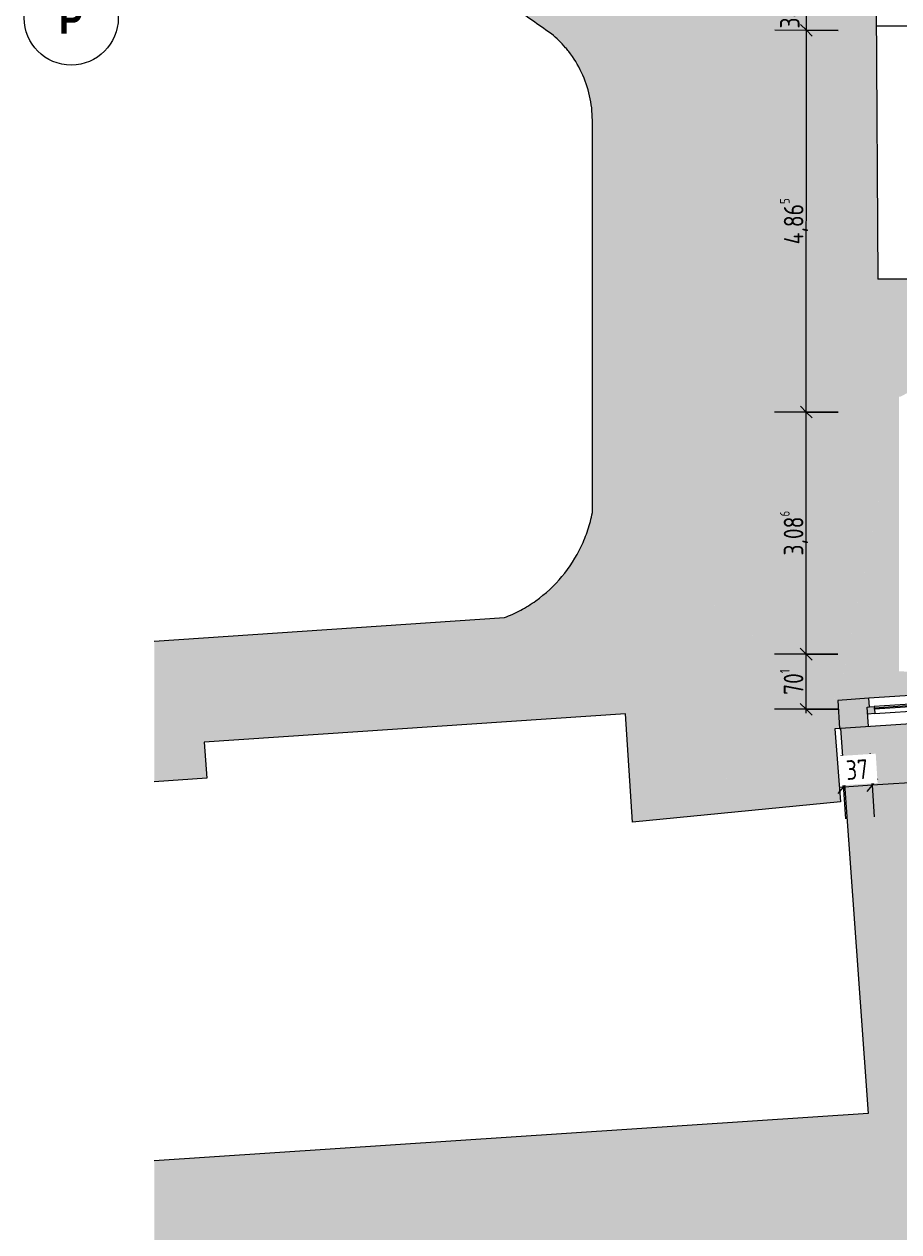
# Model space of a CAD drawing. Header units: metres. Extents: x 2 to 165, y -54 to 869.
# Tile 2 of 106: x 14 to 25, y -39 to -23. Entities that reach past the tile are written whole.
import ezdxf

# ---------------------------------------------------------------- set-up
doc = ezdxf.new("R2010")
doc.units = ezdxf.units.M
for name, color, linetype, lineweight in [('A_Bem', 7, 'Continuous', 5), ('A_Bem-100', 7, 'Continuous', 5), ('A_Detailelemente', 7, 'Continuous', 9), ('A_Fenster', 45, 'Continuous', 5), ('A_Fenster_Glas', 5, 'Continuous', 5), ('A_Geschossdecken', 7, 'Continuous', 5), ('A_Geschossdecken_Oberflächenschraffur', 7, 'Continuous', 5), ('A_Linien_Feine Linien', 7, 'Continuous', 5), ('A_Raster', 128, 'Continuous', 5), ('A_Wand', 244, 'Continuous', 5), ('A_Wand_Schraff', 1, 'Continuous', 5)]:
    doc.layers.add(name, color=color, linetype=linetype, lineweight=lineweight)
doc.styles.add('Arial Narrow_B', font='txt', dxfattribs={"height": 0.4})
doc.styles.add('ISOCPEUR', font='isocpeur.ttf', dxfattribs={"width": 0.8, "height": 0.25})
doc.dimstyles.new('BLB-Standard_2_5_Aussen', dxfattribs={"dimscale": 0.3048, "dimtxt": 0.248995, "dimasz": 0.492126, "dimexe": 1.32874, "dimexo": 0.0625, "dimgap": 0.032808, "dimtad": 1, "dimdec": 1, "dimlfac": 100, "dimrnd": 0.1, "dimdsep": 46, "dimtxsty": 'ISOCPEUR', "dimblk1": 'OBLIQUE', "dimblk2": 'OBLIQUE', "dimsah": 1, "dimcen": 0.09, "dimdle": 0.164042, "dimazin": 0, "dimtfac": 1, "dimtdec": 4, "dimtix": 1, "dimtmove": 0, "dimatfit": 3, "dimfxl": 1.32874, "dimfxlon": 1, "dimtvp": 1, "dimtolj": 1, "dimtzin": 0, "dimarcsym": 2})
doc.dimstyles.new('BLB-Standard_2_5_Aussen_1', dxfattribs={"dimscale": 0.3048, "dimtxt": 0.248995, "dimasz": 0.492126, "dimexe": 1.32874, "dimexo": 0.0625, "dimgap": 0.032808, "dimtad": 1, "dimrnd": 0.001, "dimzin": 0, "dimdsep": 46, "dimtxsty": 'ISOCPEUR', "dimblk1": 'OBLIQUE', "dimblk2": 'OBLIQUE', "dimsah": 1, "dimcen": 0.09, "dimdle": 0.164042, "dimazin": 0, "dimtfac": 1, "dimtdec": 4, "dimtix": 1, "dimtmove": 0, "dimatfit": 3, "dimfxl": 1.32874, "dimfxlon": 1, "dimtvp": 1, "dimtolj": 1, "dimtzin": 0, "dimarcsym": 2})
doc.dimstyles.new('BLB-Standard_2_5_Aussen_maskiert', dxfattribs={"dimscale": 0.3048, "dimtxt": 0.248995, "dimasz": 0.492126, "dimexe": 1.32874, "dimexo": 0.0625, "dimgap": 0.032808, "dimtad": 1, "dimdec": 1, "dimlfac": 100, "dimrnd": 0.1, "dimdsep": 46, "dimtxsty": 'ISOCPEUR', "dimblk1": 'OBLIQUE', "dimblk2": 'OBLIQUE', "dimsah": 1, "dimcen": 0.09, "dimdle": 0.164042, "dimazin": 0, "dimtfac": 1, "dimtdec": 4, "dimtix": 1, "dimtmove": 0, "dimatfit": 3, "dimfxl": 1.32874, "dimfxlon": 1, "dimtvp": 1, "dimtfill": 1, "dimtolj": 1, "dimtzin": 0, "dimarcsym": 2})
doc.dimstyles.new('BLB-Standard_2_5_Aussen_maskiert_1', dxfattribs={"dimscale": 0.3048, "dimtxt": 0.248995, "dimasz": 0.492126, "dimexe": 1.32874, "dimexo": 0.0625, "dimgap": 0.032808, "dimtad": 1, "dimrnd": 0.001, "dimzin": 0, "dimdsep": 46, "dimtxsty": 'ISOCPEUR', "dimblk1": 'OBLIQUE', "dimblk2": 'OBLIQUE', "dimsah": 1, "dimcen": 0.09, "dimdle": 0.164042, "dimazin": 0, "dimtfac": 1, "dimtdec": 4, "dimtix": 1, "dimtmove": 0, "dimatfit": 3, "dimfxl": 1.32874, "dimfxlon": 1, "dimtvp": 1, "dimtfill": 1, "dimtolj": 1, "dimtzin": 0, "dimarcsym": 2})

# ---------------------------------------------------------------- blocks, each defined once
blk = doc.blocks.new('FE 1 tlg - Fix - 3290 x 3830-8070430-AB- E0-  OK FFB')
at = {"layer": 'A_Fenster_Glas', "lineweight": 9}
h = blk.add_hatch(color=253, dxfattribs=at)
h.paths.add_polyline_path([(1.645, 0.02), (1.555, 0.02), (1.555, -0.07), (1.645, -0.07)], flags=0)
h.paths.add_polyline_path([(-1.555, 0.02), (-1.645, 0.02), (-1.645, -0.07), (-1.555, -0.07), (-1.555, -0.035)], flags=0)
blk.add_hatch(color=253, dxfattribs=at).paths.add_polyline_path([(1.555, -0.035), (-1.555, -0.035), (-1.555, -0.055), (1.555, -0.055)], flags=0)
at = {"layer": 'A_Fenster', "color": 250, "lineweight": 9}
for p, q in [((-1.645, 0.02), (-1.555, 0.02)), ((1.555, 0.02), (-1.555, 0.02)), ((-1.555, 0.02), (-1.555, -0.035)), ((1.555, 0.02), (1.645, 0.02)), ((1.555, -0.035), (1.555, 0.02)), ((-1.555, -0.07), (-1.615, -0.07)), ((-1.555, -0.055), (-1.555, -0.07)), ((-1.555, -0.07), (1.555, -0.07)), ((1.555, -0.07), (1.555, -0.055)), ((1.615, -0.07), (1.555, -0.07))]:
    blk.add_line(p, q, dxfattribs=at)
at = {"layer": 'A_Fenster_Glas', "color": 250, "lineweight": 9}
for p, q in [((-1.555, -0.035), (1.555, -0.035)), ((-1.555, -0.055), (-1.555, -0.035)), ((1.555, -0.055), (-1.555, -0.055)), ((1.555, -0.035), (1.555, -0.055))]:
    blk.add_line(p, q, dxfattribs=at)
blk = doc.blocks.new('DIMBLOCK66-AB- E0-  OK FFB')
at = {"layer": 'A_Bem-100'}
for p, q in [((24.695, -31.519), (23.885, -31.518)), ((24.29, -32.27), (24.29, -31.519)), ((24.29, -31.519), (24.695, -31.519)), ((24.695, -32.22), (23.885, -32.22)), ((24.29, -32.22), (24.695, -32.22))]:
    blk.add_line(p, q, dxfattribs=at)
at = {"layer": 'A_Bem-100', "lineweight": 9}
for p, q in [((24.29, -31.519), (24.215, -31.443)), ((24.29, -31.519), (24.365, -31.594)), ((24.29, -32.22), (24.215, -32.145)), ((24.29, -32.22), (24.365, -32.295))]:
    blk.add_line(p, q, dxfattribs=at)
at = {"layer": 'A_Bem-100', "color": 0, "insert": (23.954, -32.038), "char_height": 0.25, "width": 0.40633, "attachment_point": 1, "rotation": 90, "line_spacing_factor": 1.149209, "style": 'ISOCPEUR'}
blk.add_mtext('70\\A2\\H0.5x;\\S1^  ;\\H2x;', dxfattribs=at)
blk = doc.blocks.new('_Oblique')
at = {"color": 0, "linetype": 'ByBlock', "lineweight": -2}
blk.add_line((-0.5, -0.5), (0.5, 0.5), dxfattribs=at)
blk = doc.blocks.new('DIMBLOCK67-AB- E0-  OK FFB')
at = {"layer": 'A_Bem-100'}
for p, q in [((24.696, -28.433), (23.886, -28.432)), ((24.29, -31.519), (24.291, -28.432)), ((24.291, -28.432), (24.696, -28.433)), ((24.695, -31.519), (23.885, -31.518)), ((24.29, -31.519), (24.695, -31.519))]:
    blk.add_line(p, q, dxfattribs=at)
at = {"layer": 'A_Bem-100', "lineweight": 9}
for p, q in [((24.291, -28.432), (24.216, -28.357)), ((24.291, -28.432), (24.366, -28.507)), ((24.29, -31.519), (24.215, -31.443)), ((24.29, -31.519), (24.365, -31.594))]:
    blk.add_line(p, q, dxfattribs=at)
at = {"layer": 'A_Bem-100', "color": 0, "insert": (23.954, -30.261), "char_height": 0.25, "width": 0.68419, "attachment_point": 1, "rotation": 90, "line_spacing_factor": 1.149209, "style": 'ISOCPEUR'}
blk.add_mtext('3,08\\A2\\H0.5x;\\S6^  ;\\H2x;', dxfattribs=at)
blk = doc.blocks.new('DIMBLOCK68-AB- E0-  OK FFB')
at = {"layer": 'A_Bem-100', "lineweight": 9}
for p, q in [((24.293, -23.567), (24.218, -23.492)), ((24.293, -23.567), (24.368, -23.643)), ((24.291, -28.432), (24.216, -28.357)), ((24.291, -28.432), (24.366, -28.507))]:
    blk.add_line(p, q, dxfattribs=at)
at = {"layer": 'A_Bem-100'}
for p, q in [((24.698, -23.568), (23.888, -23.567)), ((24.291, -28.432), (24.293, -23.567)), ((24.293, -23.567), (24.698, -23.568)), ((24.696, -28.433), (23.886, -28.432)), ((24.291, -28.432), (24.696, -28.433))]:
    blk.add_line(p, q, dxfattribs=at)
at = {"layer": 'A_Bem-100', "color": 0, "insert": (23.955, -26.295), "char_height": 0.25, "width": 0.7081, "attachment_point": 1, "rotation": 90, "line_spacing_factor": 1.149209, "style": 'ISOCPEUR'}
blk.add_mtext('4,86\\A2\\H0.5x;\\S5^  ;\\H2x;', dxfattribs=at)
blk = doc.blocks.new('DIMBLOCK69-AB- E0-  OK FFB')
at = {"layer": 'A_Bem-100'}
for p, q in [((24.698, -23.228), (23.888, -23.227)), ((24.293, -23.567), (24.293, -23.227)), ((24.293, -23.227), (24.698, -23.228)), ((24.698, -23.568), (23.888, -23.567)), ((24.293, -23.567), (24.698, -23.568))]:
    blk.add_line(p, q, dxfattribs=at)
at = {"layer": 'A_Bem-100', "lineweight": 9}
for p, q in [((24.293, -23.227), (24.218, -23.152)), ((24.293, -23.227), (24.368, -23.302)), ((24.293, -23.567), (24.218, -23.492)), ((24.293, -23.567), (24.368, -23.643))]:
    blk.add_line(p, q, dxfattribs=at)
at = {"layer": 'A_Bem-100', "color": 0, "insert": (23.956, -23.544), "char_height": 0.25, "width": 0.35255, "attachment_point": 1, "rotation": 90, "line_spacing_factor": 1.149209, "style": 'ISOCPEUR'}
blk.add_mtext('34', dxfattribs=at)
blk = doc.blocks.new('DIMBLOCK118-AB- E0-  OK FFB')
at = {"layer": 'A_Bem-100'}
for p, q in [((28.386, -32.576), (28.437, -33.384)), ((28.412, -32.98), (28.386, -32.576)), ((25.107, -32.785), (25.158, -33.593)), ((25.132, -33.189), (25.107, -32.785)), ((28.412, -32.98), (25.132, -33.189))]:
    blk.add_line(p, q, dxfattribs=at)
at = {"layer": 'A_Bem-100', "lineweight": 9}
for p, q in [((28.412, -32.98), (28.482, -32.901)), ((28.412, -32.98), (28.341, -33.06)), ((25.132, -33.189), (25.062, -33.269)), ((25.132, -33.189), (25.202, -33.109))]:
    blk.add_line(p, q, dxfattribs=at)
at = {"layer": 'A_Bem-100', "color": 0, "insert": (26.466, -32.767), "char_height": 0.25, "width": 0.68419, "attachment_point": 1, "rotation": 3.6443, "line_spacing_factor": 1.149209, "style": 'ISOCPEUR', "bg_fill": 3, "box_fill_scale": 1.25, "bg_fill_color": 256, "bg_fill_true_color": 13158600, "bg_fill_transparency": 0}
blk.add_mtext('3,28\\A2\\H0.5x;\\S6^  ;\\H2x;', dxfattribs=at)
blk = doc.blocks.new('DIMBLOCK119-AB- E0-  OK FFB')
at = {"layer": 'A_Bem-100'}
for p, q in [((25.107, -32.785), (25.158, -33.593)), ((25.132, -33.189), (25.107, -32.785)), ((24.737, -32.808), (24.789, -33.617)), ((24.763, -33.212), (24.737, -32.808)), ((25.132, -33.189), (24.713, -33.216))]:
    blk.add_line(p, q, dxfattribs=at)
at = {"layer": 'A_Bem-100', "lineweight": 9}
for p, q in [((24.763, -33.212), (24.693, -33.292)), ((24.763, -33.212), (24.833, -33.133)), ((25.132, -33.189), (25.062, -33.269)), ((25.132, -33.189), (25.202, -33.109))]:
    blk.add_line(p, q, dxfattribs=at)
at = {"layer": 'A_Bem-100', "color": 0, "insert": (24.79, -32.874), "char_height": 0.25, "width": 0.32865, "attachment_point": 1, "rotation": 3.6443, "line_spacing_factor": 1.149209, "style": 'ISOCPEUR', "bg_fill": 3, "box_fill_scale": 1.25, "bg_fill_color": 256, "bg_fill_true_color": 13158600, "bg_fill_transparency": 0}
blk.add_mtext('37', dxfattribs=at)
blk = doc.blocks.new('Raster - Raster-989695-AB- E0-  OK FFB')
at = {"layer": 'A_Raster', "lineweight": 9}
blk.add_circle((0, 0), 0.006, dxfattribs=at)

msp = doc.modelspace()

# ---------------------------------------------------------------- hatches: boundary and pattern name
at = {"layer": 'A_Detailelemente'}
msp.add_hatch(color=254, dxfattribs=at).paths.add_polyline_path([(15.9776, -52.3409), (45.9249, -50.256), (45.6586, -46.8841), (44.5058, -46.9819), (44.363, -45.426), (45.0202, -45.3657), (44.9351, -44.4382), (45.4895, -44.3841), (45.4259, -44.0056), (39.8549, -44.3951), (39.2843, -36.2351), (32.2628, -36.678), (31.8974, -31.984), (24.7255, -32.4654), (25.0804, -37.372), (15.9776, -37.9744), (15.9776, -49.6485)], flags=0)
at = {"layer": 'A_Geschossdecken_Oberflächenschraffur'}
for points in [[(21.0422, -23.6123), (20.7113, -21.5683), (20.1361, -22.954), (20.4682, -23.2042), (20.736, -23.3987)], [(21.222, -23.7885), (25.1729, -21.7595), (20.7113, -21.5683), (21.0422, -23.6123), (21.1361, -23.6965), (21.2005, -23.7655)], [(21.5638, -24.7144), (25.1823, -23.2902), (25.1729, -21.7595), (21.222, -23.7885), (21.2995, -23.8877), (21.3707, -23.9986), (21.4268, -24.1048), (21.4756, -24.2209), (21.514, -24.3409), (21.5416, -24.4637), (21.5582, -24.5884), (21.561, -24.6505)], [(25.202, -26.7401), (25.1823, -23.2902), (21.5638, -24.7144), (25.1973, -26.7375)], [(21.5638, -29.7144), (25.202, -26.7401), (21.5638, -24.7144), (21.5638, -28.7908)], [(21.5638, -29.7144), (25.4712, -28.2437), (25.4712, -28.2362), (25.4912, -28.2362), (25.202, -26.7401), (22.6935, -28.7908)], [(25.4912, -28.2362), (28.3386, -26.7401), (25.202, -26.7401), (25.4712, -28.1328)], [(24.6914, -32.1069), (25.4712, -28.333), (25.4712, -28.2437), (21.5638, -29.7144), (24.6564, -32.0801)], [(24.6914, -32.1069), (25.4912, -31.7372), (25.4712, -31.7372), (25.4712, -28.333), (24.697, -32.0801)], [(21.9842, -32.2779), (24.6914, -32.1069), (21.5638, -29.7144), (21.5319, -29.8509), (21.4895, -29.9845), (21.4368, -30.1144), (21.3741, -30.2398), (21.3019, -30.3599), (21.2205, -30.4741), (21.1305, -30.5816), (21.0324, -30.6817), (20.9269, -30.7739), (20.8144, -30.8577), (20.6958, -30.9324), (20.5718, -30.9976), (20.443, -31.053), (21.9707, -32.2672)], [(15.9776, -32.609), (20.443, -31.053), (15.9776, -31.3531), (15.9776, -31.6379)], [(15.9776, -32.6816), (16.6163, -32.6387), (20.443, -31.053), (15.9776, -32.609), (15.9776, -32.6387)], [(16.6163, -32.6387), (21.9842, -32.2779), (20.443, -31.053), (19.0313, -31.6379)], [(24.6914, -32.1069), (28.3403, -31.862), (25.4912, -31.7372), (24.7255, -32.0911)], [(24.6557, -32.4701), (24.6914, -32.1069), (21.9842, -32.2779), (22.7135, -32.3304)], [(24.6557, -32.4701), (24.7155, -32.4661), (24.6914, -32.1069), (24.6561, -32.4661)], [(22.077, -33.6589), (24.6557, -32.4701), (21.9842, -32.2779), (21.9971, -32.4701)], [(22.077, -33.6589), (24.7293, -33.4011), (24.6557, -32.4701), (22.7135, -33.3655)], [(16.6484, -33.0976), (16.6163, -32.6387), (15.9776, -32.6816), (15.9776, -32.8097)], [(15.9776, -33.1445), (16.6484, -33.0976), (15.9776, -32.8097), (15.9776, -33.0976)]]:
    msp.add_hatch(color=10, dxfattribs=at).paths.add_polyline_path(points, flags=0)
at = {"layer": 'A_Wand_Schraff', "lineweight": 9}
h = msp.add_hatch(color=253, dxfattribs=at)
h.paths.add_polyline_path([(24.7155, -32.4661), (25.0847, -32.4413), (25.068, -32.1919), (25.0979, -32.1899), (25.0905, -32.0801), (24.6914, -32.1069), (24.7155, -32.4654)], flags=0)
h.paths.add_polyline_path([(28.3673, -32.221), (28.6704, -32.2006), (28.6704, -31.8398), (28.3133, -31.8638), (28.3207, -31.9735), (28.3506, -31.9715), (28.3514, -31.984)], flags=0)

# ---------------------------------------------------------------- linework, layer by layer
at = {"layer": 'A_Geschossdecken', "color": 254, "lineweight": 9}
for p, q in [((25.1823, -23.2902), (25.202, -26.7401)), ((21.5638, -29.7144), (21.5638, -24.7144)), ((15.9776, -31.3531), (20.443, -31.053)), ((28.3133, -31.8638), (25.0905, -32.0801)), ((21.9842, -32.2779), (16.6163, -32.6387)), ((22.077, -33.6589), (21.9842, -32.2779)), ((24.7155, -32.4661), (24.6557, -32.4701)), ((24.6557, -32.4701), (24.7293, -33.4011)), ((16.6163, -32.6387), (16.6484, -33.0976)), ((16.6484, -33.0976), (15.9776, -33.1445)), ((24.7293, -33.4011), (22.077, -33.6589))]:
    msp.add_line(p, q, dxfattribs=at)
at = {"layer": 'A_Geschossdecken', "color": 253, "lineweight": 9}
for p, q in [((25.1836, -23.5102), (28.3385, -23.5102)), ((28.3392, -26.7401), (25.202, -26.7401))]:
    msp.add_line(p, q, dxfattribs=at)
at = {"layer": 'A_Geschossdecken', "color": 254, "lineweight": 9}
for points in [[(21.0422, -23.6123), (20.7339, -23.4017), (20.4318, -23.1821), (20.1361, -22.954)], [(21.222, -23.7885), (21.1675, -23.7247), (21.1073, -23.6657), (21.0422, -23.6123)]]:
    msp.add_open_spline(points, degree=3, dxfattribs=at)
for points, knots in [([(21.5638, -24.7144), (21.5638, -24.6091), (21.5405, -24.3995), (21.4374, -24.0998), (21.3153, -23.9019), (21.2356, -23.8044), (21.222, -23.7885)], [-1, -1, -1, -1, -0.75, -0.5, -0.25, -0.2, -0.2, -0.2, -0.2]), ([(20.443, -31.053), (20.514, -31.0257), (20.6521, -30.9622), (20.9106, -30.8012), (21.1914, -30.5411), (21.3981, -30.2189), (21.5112, -29.9362), (21.5494, -29.7891), (21.5638, -29.7144)], [-1, -1, -1, -1, -0.875, -0.75, -0.5, -0.25, -0.125, 0, 0, 0, 0])]:
    msp.add_open_spline(points, degree=3, knots=knots, dxfattribs=at)
at = {"layer": 'A_Linien_Feine Linien'}
for p, q in [((31.8974, -31.984), (24.7255, -32.4654)), ((24.7255, -32.4654), (25.0804, -37.372)), ((25.0804, -37.372), (15.9776, -37.9744))]:
    msp.add_line(p, q, dxfattribs=at)
at = {"layer": 'A_Wand', "color": 250, "lineweight": 9}
for p, q in [((25.0905, -32.0801), (24.6914, -32.1069)), ((24.6914, -32.1069), (24.7155, -32.4661)), ((25.0979, -32.1899), (25.0905, -32.0801)), ((25.068, -32.1919), (25.0979, -32.1899)), ((25.0847, -32.4413), (25.068, -32.1919)), ((24.7155, -32.4661), (24.7255, -32.4654))]:
    msp.add_line(p, q, dxfattribs=at)

# ---------------------------------------------------------------- block references
at = {"layer": 'A_Fenster', "color": 250, "lineweight": 9, "rotation": 183.8398892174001}
msp.add_blockref('FE 1 tlg - Fix - 3290 x 3830-8070430-AB- E0-  OK FFB', (26.714, -32.1515), dxfattribs=at)
at = {"layer": 'A_Raster', "lineweight": 9, "xscale": 99.99999999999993, "yscale": 99.99999999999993, "zscale": 99.99999999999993, "rotation": 89.99999999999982}
msp.add_blockref('Raster - Raster-989695-AB- E0-  OK FFB', (14.9195, -23.4099), dxfattribs=at)

# ---------------------------------------------------------------- texts
at = {"layer": 'A_Raster', "insert": (14.764, -23.2116), "char_height": 0.4, "width": 0.368776, "attachment_point": 1, "style": 'Arial Narrow_B'}
msp.add_mtext('\\fArial Narrow|b1|i0|c0|p34|;P', dxfattribs=at)

# ---------------------------------------------------------------- dimensions: what is measured, and where the dimension line sits
at = {"layer": 'A_Bem'}
dim = msp.add_linear_dim(base=(24.2926, -23.2275), p1=(24.6975, -23.5676), p2=(24.6976, -23.2276), angle=89.98396, dimstyle='BLB-Standard_2_5_Aussen', override={"dimpost": '<>', "dimfxl": 0.340016}, dxfattribs=at)
dim.commit()
dim.dimension.update_dxf_attribs({"geometry": 'DIMBLOCK69-AB- E0-  OK FFB', "text_midpoint": (24.1576, -23.3974)})
for base, p1, p2, text, dimstyle, override, picture, middle in [((24.2925, -23.5675), (24.6962, -28.4325), (24.6975, -23.5676), '\\A1;4,86\\Q;{\\A1;{\\H0.5x;\\S5^ ;}}', 'BLB-Standard_2_5_Aussen_1', {"dimpost": '<>', "dimfxl": 4.864948}, 'DIMBLOCK68-AB- E0-  OK FFB', (24.1319, -25.9999)), ((24.2912, -28.4324), (24.6953, -31.5186), (24.6962, -28.4325), '\\A1;3,08\\Q;{\\A1;{\\H0.5x;\\S6^ ;}}', 'BLB-Standard_2_5_Aussen_1', {"dimpost": '<>', "dimfxl": 3.086083}, 'DIMBLOCK67-AB- E0-  OK FFB', (24.1308, -29.9754)), ((24.2903, -31.5185), (24.6951, -32.2199), (24.6953, -31.5186), '\\A1;70\\Q;{\\A1;{\\H0.5x;\\S1^ ;}}', 'BLB-Standard_2_5_Aussen', {"dimpost": '<>', "dimfxl": 0.701316}, 'DIMBLOCK66-AB- E0-  OK FFB', (24.1552, -31.8691))]:
    dim = msp.add_linear_dim(base=base, p1=p1, p2=p2, angle=89.98396, text=text, dimstyle=dimstyle, override=override, dxfattribs=at)
    dim.commit()
    dim.dimension.update_dxf_attribs({"geometry": picture, "text_midpoint": middle})

# ---------------------------------------------------------------- next in the draw order: dimensions: what is measured, and where the dimension line sits
dim = msp.add_linear_dim(base=(25.1323, -33.189), p1=(28.3858, -32.5759), p2=(25.1066, -32.7848), angle=3.64428, text='\\A1;3,28\\Q;{\\A1;{\\H0.5x;\\S6^ ;}}', dimstyle='BLB-Standard_2_5_Aussen_maskiert_1', override={"dimpost": '<>', "dimfxl": 3.285884}, dxfattribs=at)
dim.commit()
dim.dimension.update_dxf_attribs({"geometry": 'DIMBLOCK118-AB- E0-  OK FFB', "text_midpoint": (26.7618, -32.9249)})

# ---------------------------------------------------------------- next in the draw order: dimensions: what is measured, and where the dimension line sits
dim = msp.add_linear_dim(base=(24.7631, -33.2125), p1=(25.1066, -32.7848), p2=(24.7373, -32.8083), angle=3.64428, dimstyle='BLB-Standard_2_5_Aussen_maskiert', override={"dimpost": '<>', "dimfxl": 0.369998}, dxfattribs=at)
dim.commit()
dim.dimension.update_dxf_attribs({"geometry": 'DIMBLOCK119-AB- E0-  OK FFB', "text_midpoint": (24.9391, -33.066)})

doc.saveas('drawing.dxf')
